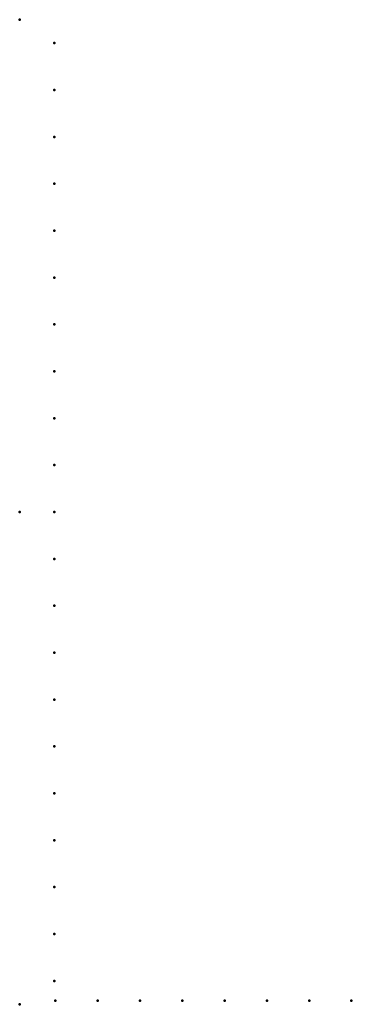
# Model space of a CAD drawing. Header units: millimetres. Extents: x 0 to 269, y -400 to 400.
import ezdxf

# ---------------------------------------------------------------- set-up
doc = ezdxf.new("R2010")
doc.units = ezdxf.units.MM
doc.layers.add('ConnectionPoints', color=7, linetype='Continuous', lineweight=50)

msp = doc.modelspace()

# ---------------------------------------------------------------- linework, layer by layer
at = {"layer": 'ConnectionPoints'}
for p in [(0, 400, 70), (28, 381, 70), (28, 342.9, 70), (28, 304.8, 70), (28, 266.7, 70), (28, 228.6, 70), (28, 190.5, 70), (28, 152.4, 70), (28, 114.3, 70), (28, 76.2, 70), (28, 38.1, 70), (0, 0), (0, 0, 70), (0, 0, 70), (0, 0, 70), (28, 0, 70), (28, -38.1, 70), (28, -76.2, 70), (28, -114.3, 70), (28, -152.4, 70), (28, -190.5, 70), (28, -228.6, 70), (28, -266.7, 70), (28, -304.8, 70), (28, -342.9, 70), (28, -381, 70), (0, -400, 70), (29, -397, 70), (63.33, -397, 70), (97.66, -397, 70), (131.99, -397, 70), (166.32, -397, 70), (200.65, -397, 70), (234.98, -397, 70), (269, -397, 70)]:
    msp.add_point(p, dxfattribs=at)
at = {"layer": 'ConnectionPoints', "extrusion": (0, 1.22465e-16, -1)}
for p in [(28, 381, 70), (28, 342.9, 70), (28, 304.8, 70), (28, 266.7, 70), (28, 228.6, 70), (28, 190.5, 70), (28, 152.4, 70), (28, 114.3, 70), (28, 76.2, 70), (28, 38.1, 70), (0, 0, 70), (0, 0, 70), (28, 0, 70), (28, -38.1, 70), (28, -76.2, 70), (28, -114.3, 70), (28, -152.4, 70), (28, -190.5, 70), (28, -228.6, 70), (28, -266.7, 70), (28, -304.8, 70), (28, -342.9, 70), (28, -381, 70), (29, -397, 70), (63.33, -397, 70), (97.66, -397, 70), (131.99, -397, 70), (166.32, -397, 70), (200.65, -397, 70), (234.98, -397, 70), (269, -397, 70)]:
    msp.add_point(p, dxfattribs=at)
at = {"layer": 'ConnectionPoints', "extrusion": (-1.49976e-32, -1.22465e-16, -1)}
msp.add_point((0, 0), dxfattribs=at)

doc.saveas('drawing.dxf')
